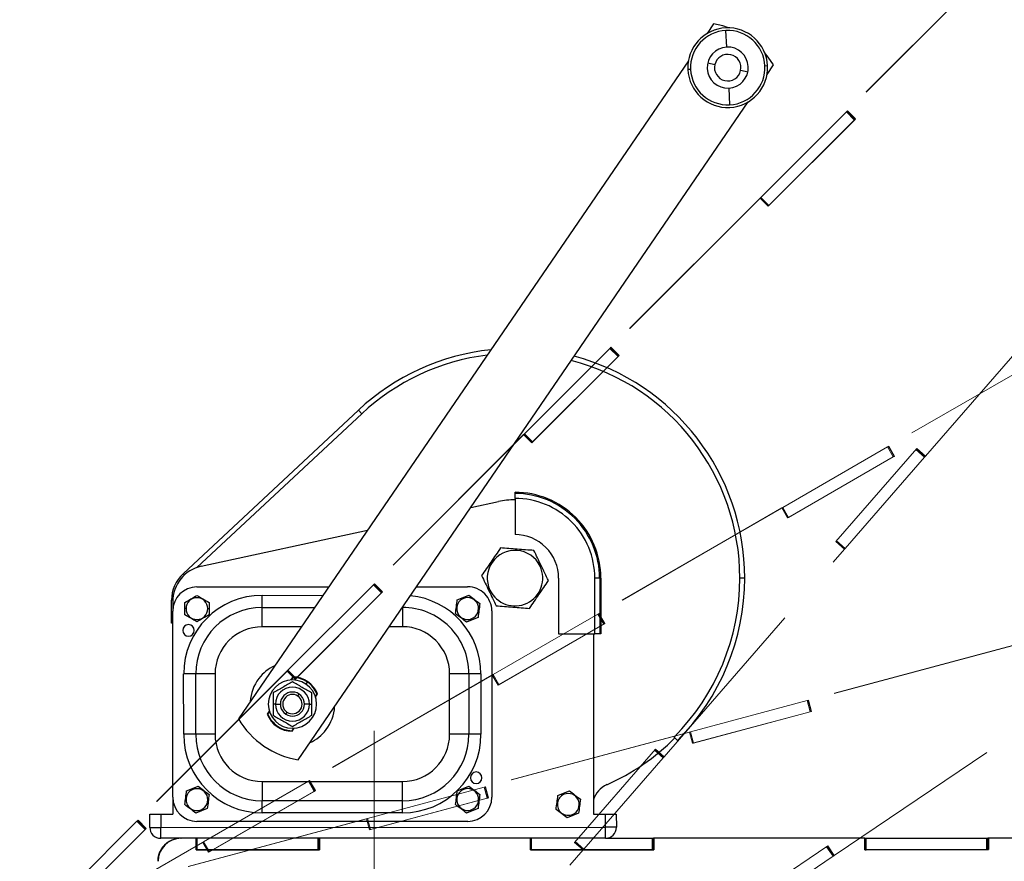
# Paper-space layout 'Sheet5' of a CAD drawing. Header units: inches. Extents: x 0.1 to 16.9, y 0.1 to 10.9.
# Tile 5 of 12: x 6.5 to 7.8, y 7.3 to 8.4. Entities that reach past the tile are written whole.
import ezdxf

# ---------------------------------------------------------------- set-up
doc = ezdxf.new("R2010")
doc.units = ezdxf.units.IN
doc.header["$MEASUREMENT"] = 0
doc.linetypes.add('CENTERX2', pattern=[0.8, 0.5, -0.1, 0.1, -0.1])
doc.linetypes.add('PHANTOM', pattern=[0.5, 0.25, -0.05, 0.05, -0.05, 0.05, -0.05])
doc.layers.add('FORMAT', color=7, linetype='Continuous')
doc.styles.add('SLDTEXTSTYLE0', font='TXT', dxfattribs={"width": 0.75})
doc.dimstyles.new('SLDDIMSTYLE17', dxfattribs={"dimtxt": 0.104167, "dimasz": 0.13, "dimexe": 0, "dimexo": 0.0625, "dimgap": 0.026042, "dimtad": 0, "dimtih": 1, "dimtoh": 1, "dimdec": 0, "dimlfac": 12, "dimrnd": 1e-09, "dimzin": 12, "dimdsep": 46, "dimtxsty": 'SLDTEXTSTYLE0', "dimsah": 1, "dimcen": 0.09, "dimadec": 0, "dimazin": 3, "dimtfac": 1, "dimtdec": 0, "dimtofl": 0, "dimtmove": 0, "dimatfit": 3, "dimfxl": 1, "dimfrac": 2, "dimtolj": 1, "dimtzin": 12, "dimarcsym": 0})

# ---------------------------------------------------------------- blocks, each defined once
blk = doc.blocks.new('_D_89')
at = {"layer": 'FORMAT', "color": 7}
for p, q in [((9.6763, 7.9442), (9.6763, 2.1576)), ((6.9807, 2.9735), (6.9807, 2.1576)), ((8.0147, 2.4348), (7.9831, 2.4348)), ((7.9831, 2.4348), (7.9831, 2.2693)), ((8.2456, 2.4348), (8.2773, 2.4348)), ((8.2773, 2.4348), (8.2773, 2.2693)), ((6.9807, 2.2826), (7.8929, 2.2826)), ((9.6763, 2.2826), (8.3675, 2.2826)), ((7.9831, 2.2693), (8.0147, 2.2693)), ((8.2773, 2.2693), (8.2456, 2.2693))]:
    blk.add_line(p, q, dxfattribs=at)
for points in [[(6.9807, 2.2826), (7.1107, 2.2626), (7.1107, 2.3026)], [(9.6763, 2.2826), (9.5463, 2.3026), (9.5463, 2.2626)]]:
    blk.add_solid(points, dxfattribs=at)
at = {"layer": 'FORMAT', "color": 7, "char_height": 0.10417, "attachment_point": 1, "style": 'SLDTEXTSTYLE0'}
for s, insert in [('822', (8.0147, 2.4036)), ('32', (8.0532, 2.2436))]:
    blk.add_mtext(s, dxfattribs=dict(at, insert=insert))
blk = doc.blocks.new('_D_90')
at = {"layer": 'FORMAT', "color": 7}
for p, q in [((9.0037, 8.5243), (9.0037, 2.6125)), ((6.9807, 2.9735), (6.9807, 2.6125)), ((7.8141, 2.8897), (7.7824, 2.8897)), ((7.7824, 2.8897), (7.7824, 2.7242)), ((8.045, 2.8897), (8.0767, 2.8897)), ((8.0767, 2.8897), (8.0767, 2.7242)), ((6.9807, 2.7375), (7.6922, 2.7375)), ((9.0037, 2.7375), (8.1669, 2.7375)), ((7.7824, 2.7242), (7.8141, 2.7242)), ((8.0767, 2.7242), (8.045, 2.7242))]:
    blk.add_line(p, q, dxfattribs=at)
for points in [[(6.9807, 2.7375), (7.1107, 2.7175), (7.1107, 2.7575)], [(9.0037, 2.7375), (8.8737, 2.7575), (8.8737, 2.7175)]]:
    blk.add_solid(points, dxfattribs=at)
at = {"layer": 'FORMAT', "color": 7, "char_height": 0.10417, "attachment_point": 1, "style": 'SLDTEXTSTYLE0'}
for s, insert in [('617', (7.8141, 2.8585)), ('24', (7.8526, 2.6985))]:
    blk.add_mtext(s, dxfattribs=dict(at, insert=insert))
blk = doc.blocks.new('_D_93')
at = {"layer": 'FORMAT', "color": 7}
for p, q in [((9.7263, 7.9942), (12.2903, 7.9942)), ((12.1653, 7.9942), (12.1653, 6.4065)), ((12.0113, 6.3854), (11.9797, 6.3854)), ((11.9797, 6.3854), (11.9797, 6.2199)), ((12.3192, 6.3854), (12.3509, 6.3854)), ((12.3509, 6.3854), (12.3509, 6.2199)), ((11.9797, 6.2199), (12.0113, 6.2199)), ((12.3509, 6.2199), (12.3192, 6.2199)), ((12.1653, 4.4401), (12.1653, 6.0599)), ((7.2959, 4.4401), (12.2903, 4.4401))]:
    blk.add_line(p, q, dxfattribs=at)
for points in [[(12.1653, 7.9942), (12.1453, 7.8642), (12.1853, 7.8642)], [(12.1653, 4.4401), (12.1853, 4.5701), (12.1453, 4.5701)]]:
    blk.add_solid(points, dxfattribs=at)
at = {"layer": 'FORMAT', "color": 7, "char_height": 0.10417, "attachment_point": 1, "style": 'SLDTEXTSTYLE0'}
for s, insert in [('1083', (12.0113, 6.3542)), ('43', (12.0883, 6.1941))]:
    blk.add_mtext(s, dxfattribs=dict(at, insert=insert))
blk = doc.blocks.new('_D_94')
at = {"layer": 'FORMAT', "color": 7}
for p, q in [((9.0537, 8.5743), (12.8389, 8.5743)), ((12.7139, 8.5743), (12.7139, 6.8323)), ((12.56, 6.8112), (12.5283, 6.8112)), ((12.5283, 6.8112), (12.5283, 6.6457)), ((12.8678, 6.8112), (12.8995, 6.8112)), ((12.8995, 6.8112), (12.8995, 6.6457)), ((12.5283, 6.6457), (12.56, 6.6457)), ((12.8995, 6.6457), (12.8678, 6.6457)), ((12.7139, 4.4401), (12.7139, 6.4857)), ((7.2959, 4.4401), (12.8389, 4.4401))]:
    blk.add_line(p, q, dxfattribs=at)
for points in [[(12.7139, 8.5743), (12.6939, 8.4443), (12.7339, 8.4443)], [(12.7139, 4.4401), (12.7339, 4.5701), (12.6939, 4.5701)]]:
    blk.add_solid(points, dxfattribs=at)
at = {"layer": 'FORMAT', "color": 7, "char_height": 0.10417, "attachment_point": 1, "style": 'SLDTEXTSTYLE0'}
for s, insert in [('1260', (12.56, 6.78)), ('50', (12.6369, 6.62))]:
    blk.add_mtext(s, dxfattribs=dict(at, insert=insert))

psp = doc.layouts.new('Sheet5')

# ---------------------------------------------------------------- linework, layer by layer
at = {"color": 7, "linetype": 'PHANTOM', "lineweight": 18}
for p, q in [((7.8249, 8.5097), (7.6225, 8.3073)), ((7.8252, 8.5101), (7.6228, 8.3076)), ((7.5053, 8.1902), (7.6214, 8.3062)), ((7.6214, 8.3062), (7.6222, 8.3071)), ((7.6324, 8.2952), (7.6214, 8.3062)), ((7.6225, 8.3073), (7.6222, 8.3071)), ((7.6333, 8.296), (7.6222, 8.3071)), ((7.6225, 8.3073), (7.6228, 8.3076)), ((7.6225, 8.3073), (7.6335, 8.2962)), ((7.6228, 8.3076), (7.6338, 8.2966)), ((7.6338, 8.2966), (7.5153, 8.1781)), ((7.5164, 8.1791), (7.6324, 8.2952)), ((7.6324, 8.2952), (7.6333, 8.296)), ((7.6335, 8.2962), (7.6333, 8.296)), ((7.6335, 8.2962), (7.6338, 8.2966)), ((7.504, 8.1888), (7.3015, 7.9863)), ((7.5043, 8.1891), (7.3019, 7.9867)), ((7.5043, 8.1891), (7.504, 8.1888)), ((7.504, 8.1888), (7.5043, 8.1891)), ((7.5043, 8.1891), (7.5044, 8.1893)), ((7.5043, 8.1891), (7.5043, 8.1891)), ((7.5153, 8.1781), (7.5043, 8.1891)), ((7.5044, 8.1893), (7.5053, 8.1902)), ((7.5155, 8.1782), (7.5044, 8.1893)), ((7.5164, 8.1791), (7.5053, 8.1902)), ((7.5155, 8.1782), (7.5164, 8.1791)), ((7.5153, 8.1781), (7.5155, 8.1782)), ((7.5154, 8.1781), (7.5153, 8.1781)), ((7.7288, 7.8391), (7.9737, 8.1208)), ((7.9266, 7.9954), (7.6786, 7.8522)), ((7.927, 7.9956), (7.6791, 7.8525)), ((7.1844, 7.8692), (7.3004, 7.9853)), ((7.3004, 7.9853), (7.3013, 7.9861)), ((7.3115, 7.9742), (7.3004, 7.9853)), ((7.3015, 7.9863), (7.3013, 7.9861)), ((7.3123, 7.9751), (7.3013, 7.9861)), ((7.3015, 7.9863), (7.3019, 7.9867)), ((7.3015, 7.9863), (7.3126, 7.9753)), ((7.3019, 7.9867), (7.3129, 7.9756)), ((7.3129, 7.9756), (7.1944, 7.8571)), ((7.1955, 7.8582), (7.3115, 7.9742)), ((7.3115, 7.9742), (7.3123, 7.9751)), ((7.3126, 7.9753), (7.3123, 7.9751)), ((7.3126, 7.9753), (7.3129, 7.9756)), ((7.183, 7.8678), (6.9806, 7.6654)), ((7.1834, 7.8682), (6.9809, 7.6657)), ((7.1834, 7.8682), (7.183, 7.8678)), ((7.183, 7.8678), (7.1834, 7.8682)), ((7.1834, 7.8682), (7.1835, 7.8683)), ((7.1944, 7.8571), (7.1834, 7.8682)), ((7.1944, 7.8571), (7.1834, 7.8682)), ((7.1835, 7.8683), (7.1844, 7.8692)), ((7.1945, 7.8573), (7.1835, 7.8683)), ((7.1955, 7.8582), (7.1844, 7.8692)), ((7.1945, 7.8573), (7.1955, 7.8582)), ((7.1944, 7.8571), (7.1945, 7.8573)), ((7.1944, 7.8571), (7.1944, 7.8571)), ((7.5352, 7.7694), (7.6773, 7.8515)), ((7.6071, 7.7229), (7.717, 7.8493)), ((7.6773, 7.8515), (7.6784, 7.8521)), ((7.6851, 7.8379), (7.6773, 7.8515)), ((7.6786, 7.8522), (7.6784, 7.8521)), ((7.6862, 7.8385), (7.6784, 7.8521)), ((7.6786, 7.8522), (7.6791, 7.8525)), ((7.6786, 7.8522), (7.6865, 7.8387)), ((7.6791, 7.8525), (7.6869, 7.8389)), ((7.7275, 7.8376), (7.7157, 7.8479)), ((7.7283, 7.8385), (7.7165, 7.8488)), ((7.717, 7.8493), (7.7288, 7.8391)), ((7.6869, 7.8389), (7.5417, 7.7551)), ((7.543, 7.7559), (7.6851, 7.8379)), ((7.6199, 7.7138), (7.7275, 7.8376)), ((7.6851, 7.8379), (7.6862, 7.8385)), ((7.6865, 7.8387), (7.6862, 7.8385)), ((7.6865, 7.8387), (7.6869, 7.8389)), ((7.7275, 7.8376), (7.7283, 7.8385)), ((7.7283, 7.8385), (7.7287, 7.8389)), ((7.7285, 7.8388), (7.7288, 7.8391)), ((7.5335, 7.7684), (7.2856, 7.6253)), ((7.5339, 7.7687), (7.286, 7.6255)), ((7.5339, 7.7687), (7.5335, 7.7684)), ((7.5335, 7.7684), (7.5339, 7.7687)), ((7.5339, 7.7687), (7.5341, 7.7688)), ((7.5417, 7.7551), (7.5339, 7.7687)), ((7.5417, 7.7551), (7.5339, 7.7687)), ((7.5341, 7.7688), (7.5352, 7.7694)), ((7.5419, 7.7552), (7.5341, 7.7688)), ((7.543, 7.7559), (7.5352, 7.7694)), ((7.5417, 7.7551), (7.5419, 7.7552)), ((7.5417, 7.7551), (7.5417, 7.7551)), ((7.5419, 7.7552), (7.543, 7.7559)), ((7.374, 7.4309), (7.6189, 7.7126)), ((7.6189, 7.7126), (7.6071, 7.7229)), ((7.6189, 7.7126), (7.6071, 7.7229)), ((7.619, 7.7128), (7.6073, 7.723)), ((7.6199, 7.7138), (7.6081, 7.724)), ((7.6189, 7.7126), (7.619, 7.7128)), ((7.6189, 7.7126), (7.6189, 7.7126)), ((7.619, 7.7128), (7.6199, 7.7138)), ((6.8635, 7.5483), (6.9795, 7.6643)), ((6.9795, 7.6643), (6.9803, 7.6652)), ((6.9905, 7.6533), (6.9795, 7.6643)), ((6.9806, 7.6654), (6.9803, 7.6652)), ((6.9914, 7.6541), (6.9803, 7.6652)), ((6.9806, 7.6654), (6.9809, 7.6657)), ((6.9806, 7.6654), (6.9916, 7.6544)), ((6.9809, 7.6657), (6.992, 7.6547)), ((6.992, 7.6547), (6.8735, 7.5362)), ((6.8745, 7.5372), (6.9905, 7.6533)), ((6.9905, 7.6533), (6.9914, 7.6541)), ((6.9916, 7.6544), (6.9914, 7.6541)), ((6.9916, 7.6544), (6.992, 7.6547)), ((7.1421, 7.5425), (7.2842, 7.6245)), ((7.2842, 7.6245), (7.2853, 7.6251)), ((7.2921, 7.611), (7.2842, 7.6245)), ((7.2856, 7.6253), (7.2853, 7.6251)), ((7.2931, 7.6116), (7.2853, 7.6251)), ((7.2856, 7.6253), (7.286, 7.6255)), ((7.2856, 7.6253), (7.2934, 7.6117)), ((7.286, 7.6255), (7.2938, 7.612)), ((7.2938, 7.612), (7.1487, 7.5282)), ((7.1499, 7.5289), (7.2921, 7.611)), ((7.2921, 7.611), (7.2931, 7.6116)), ((7.2934, 7.6117), (7.2931, 7.6116)), ((7.2934, 7.6117), (7.2938, 7.612)), ((7.8463, 7.5817), (7.5698, 7.5076)), ((7.8468, 7.5818), (7.5702, 7.5077)), ((6.8621, 7.5469), (6.6596, 7.3445)), ((6.8624, 7.5472), (6.66, 7.3448)), ((6.8624, 7.5472), (6.8621, 7.5469)), ((6.8621, 7.5469), (6.8624, 7.5472)), ((6.8624, 7.5472), (6.8626, 7.5474)), ((6.8735, 7.5362), (6.8624, 7.5472)), ((6.8735, 7.5362), (6.8624, 7.5472)), ((6.8626, 7.5474), (6.8635, 7.5483)), ((6.8736, 7.5363), (6.8626, 7.5474)), ((6.8745, 7.5372), (6.8635, 7.5483)), ((6.8736, 7.5363), (6.8745, 7.5372)), ((7.1404, 7.5415), (6.8925, 7.3983)), ((7.1408, 7.5417), (6.8929, 7.3986)), ((7.1408, 7.5417), (7.1404, 7.5415)), ((7.1404, 7.5415), (7.1408, 7.5417)), ((7.1408, 7.5417), (7.141, 7.5418)), ((7.1487, 7.5282), (7.1408, 7.5417)), ((7.1487, 7.5282), (7.1408, 7.5417)), ((7.141, 7.5418), (7.1421, 7.5425)), ((7.1488, 7.5283), (7.141, 7.5418)), ((7.1499, 7.5289), (7.1421, 7.5425)), ((6.8735, 7.5362), (6.8736, 7.5363)), ((6.8735, 7.5362), (6.8735, 7.5362)), ((7.1487, 7.5282), (7.1488, 7.5283)), ((7.1487, 7.5282), (7.1487, 7.5282)), ((7.1488, 7.5283), (7.1499, 7.5289)), ((7.4098, 7.4647), (7.5683, 7.5072)), ((7.5683, 7.5072), (7.5695, 7.5075)), ((7.5723, 7.4921), (7.5683, 7.5072)), ((7.5698, 7.5076), (7.5695, 7.5075)), ((7.5735, 7.4924), (7.5695, 7.5075)), ((7.5698, 7.5076), (7.5702, 7.5077)), ((7.5698, 7.5076), (7.5738, 7.4925)), ((7.5702, 7.5077), (7.5743, 7.4926)), ((7.6049, 7.297), (7.9144, 7.5057)), ((7.5743, 7.4926), (7.4124, 7.4492)), ((7.4139, 7.4496), (7.5723, 7.4921)), ((7.5723, 7.4921), (7.5735, 7.4924)), ((7.5738, 7.4925), (7.5735, 7.4924)), ((7.5738, 7.4925), (7.5743, 7.4926)), ((7.4079, 7.4642), (7.1314, 7.3901)), ((7.4084, 7.4643), (7.1318, 7.3902)), ((7.4084, 7.4643), (7.4079, 7.4642)), ((7.4079, 7.4642), (7.4084, 7.4643)), ((7.4084, 7.4643), (7.4086, 7.4644)), ((7.4124, 7.4492), (7.4084, 7.4643)), ((7.4124, 7.4492), (7.4084, 7.4643)), ((7.4086, 7.4644), (7.4098, 7.4647)), ((7.4126, 7.4493), (7.4086, 7.4644)), ((7.4139, 7.4496), (7.4098, 7.4647)), ((7.4124, 7.4492), (7.4126, 7.4493)), ((7.4124, 7.4492), (7.4124, 7.4492)), ((7.4126, 7.4493), (7.4139, 7.4496)), ((7.2523, 7.3147), (7.3623, 7.4412)), ((7.3727, 7.4294), (7.361, 7.4397)), ((7.3735, 7.4304), (7.3617, 7.4406)), ((7.3623, 7.4412), (7.374, 7.4309)), ((7.3727, 7.4294), (7.3735, 7.4304)), ((7.3735, 7.4304), (7.3739, 7.4308)), ((7.3737, 7.4306), (7.374, 7.4309)), ((7.2651, 7.3056), (7.3727, 7.4294)), ((6.7491, 7.3155), (6.8912, 7.3976)), ((6.8912, 7.3976), (6.8922, 7.3982)), ((6.899, 7.384), (6.8912, 7.3976)), ((6.8925, 7.3983), (6.8922, 7.3982)), ((6.9, 7.3846), (6.8922, 7.3982)), ((6.8925, 7.3983), (6.8929, 7.3986)), ((6.8925, 7.3983), (6.9003, 7.3848)), ((6.8929, 7.3986), (6.9007, 7.385)), ((7.1314, 7.3901), (7.1311, 7.39)), ((7.1314, 7.3901), (7.1318, 7.3902)), ((7.1314, 7.3901), (7.1354, 7.375)), ((7.1318, 7.3902), (7.1359, 7.3751)), ((6.9007, 7.385), (6.7556, 7.3013)), ((6.7569, 7.302), (6.899, 7.384)), ((6.899, 7.384), (6.9, 7.3846)), ((6.9003, 7.3848), (6.9, 7.3846)), ((6.9003, 7.3848), (6.9007, 7.385)), ((6.9714, 7.3473), (7.1299, 7.3897)), ((7.1299, 7.3897), (7.1311, 7.39)), ((7.1339, 7.3746), (7.1299, 7.3897)), ((7.1351, 7.3749), (7.1311, 7.39)), ((7.1359, 7.3751), (6.974, 7.3318)), ((6.9754, 7.3322), (7.1339, 7.3746)), ((7.1339, 7.3746), (7.1351, 7.3749)), ((7.1354, 7.375), (7.1351, 7.3749)), ((7.1354, 7.375), (7.1359, 7.3751)), ((6.5425, 7.2273), (6.6585, 7.3434)), ((6.6585, 7.3434), (6.6594, 7.3442)), ((6.6696, 7.3323), (6.6585, 7.3434)), ((6.6596, 7.3445), (6.6594, 7.3442)), ((6.6705, 7.3332), (6.6594, 7.3442)), ((6.6596, 7.3445), (6.66, 7.3448)), ((6.6596, 7.3445), (6.6707, 7.3334)), ((6.66, 7.3448), (6.671, 7.3337)), ((6.9695, 7.3467), (6.6929, 7.2726)), ((6.97, 7.3469), (6.6934, 7.2728)), ((6.97, 7.3469), (6.9695, 7.3467)), ((6.9695, 7.3467), (6.97, 7.3469)), ((6.974, 7.3318), (6.97, 7.3469)), ((6.97, 7.3469), (6.9701, 7.3469)), ((6.974, 7.3318), (6.97, 7.3469)), ((6.9701, 7.3469), (6.9714, 7.3473)), ((6.9742, 7.3318), (6.9701, 7.3469)), ((6.9754, 7.3322), (6.9714, 7.3473)), ((6.671, 7.3337), (6.5525, 7.2152)), ((6.5536, 7.2163), (6.6696, 7.3323)), ((6.6696, 7.3323), (6.6705, 7.3332)), ((6.6707, 7.3334), (6.6705, 7.3332)), ((6.6707, 7.3334), (6.671, 7.3337)), ((6.974, 7.3318), (6.9742, 7.3318)), ((6.974, 7.3318), (6.974, 7.3318)), ((6.9742, 7.3318), (6.9754, 7.3322)), ((6.7474, 7.3145), (6.4994, 7.1714)), ((6.7478, 7.3148), (6.4998, 7.1716)), ((6.7478, 7.3148), (6.7474, 7.3145)), ((6.7474, 7.3145), (6.7478, 7.3148)), ((6.7478, 7.3148), (6.7479, 7.3149)), ((6.7556, 7.3013), (6.7478, 7.3148)), ((6.7556, 7.3013), (6.7478, 7.3148)), ((6.7479, 7.3149), (6.7491, 7.3155)), ((6.7558, 7.3014), (6.7479, 7.3149)), ((6.7569, 7.302), (6.7491, 7.3155)), ((7.2641, 7.3044), (7.2523, 7.3147)), ((7.2641, 7.3045), (7.2523, 7.3147)), ((7.2642, 7.3046), (7.2525, 7.3149)), ((7.2651, 7.3056), (7.2533, 7.3158)), ((6.7556, 7.3013), (6.7558, 7.3014)), ((6.7556, 7.3013), (6.7556, 7.3013)), ((6.7558, 7.3014), (6.7569, 7.302)), ((7.246, 7.2836), (7.2641, 7.3044)), ((7.2641, 7.3045), (7.2642, 7.3046)), ((7.2641, 7.3045), (7.2641, 7.3045)), ((7.2642, 7.3046), (7.2651, 7.3056)), ((7.4573, 7.2162), (7.5962, 7.3099)), ((7.6033, 7.2959), (7.5946, 7.3088)), ((7.6043, 7.2965), (7.5956, 7.3095)), ((7.5962, 7.3099), (7.6049, 7.297)), ((7.6043, 7.2965), (7.6047, 7.2968)), ((7.6045, 7.2967), (7.6049, 7.297)), ((7.4673, 7.2041), (7.6033, 7.2959)), ((7.6033, 7.2959), (7.6043, 7.2965))]:
    psp.add_line(p, q, dxfattribs=at)
at = {"color": 7, "linetype": 'Continuous', "lineweight": 25}
for p, q in [((7.4413, 8.4256), (7.4325, 8.4127)), ((7.459, 8.3942), (7.4579, 8.4167)), ((7.407, 8.3755), (6.7963, 7.4825)), ((7.4332, 8.3726), (7.4428, 8.3704)), ((7.5108, 8.3688), (7.5145, 8.369)), ((7.5137, 8.3571), (7.5225, 8.37)), ((7.41, 8.3638), (7.4063, 8.3636)), ((7.4876, 8.36), (7.478, 8.3622)), ((7.4618, 8.3384), (7.4629, 8.3159)), ((6.8776, 7.4269), (7.4883, 8.3199)), ((6.7212, 7.6794), (6.9591, 7.9013)), ((6.9636, 7.8965), (6.9591, 7.9013)), ((6.9636, 7.8965), (6.7399, 7.6879)), ((7.1717, 7.7882), (7.1717, 7.7899)), ((7.1717, 7.7817), (7.1717, 7.7882)), ((7.1717, 7.7817), (7.1717, 7.7325)), ((7.1116, 7.7691), (7.1491, 7.7773)), ((6.7459, 7.6896), (6.9715, 7.7387)), ((7.2057, 7.6898), (7.2072, 7.6905)), ((6.7229, 7.6776), (6.7212, 7.6794)), ((7.2308, 7.6734), (7.2308, 7.598)), ((7.2866, 7.6734), (7.28, 7.6734)), ((7.28, 7.598), (7.28, 7.6734)), ((7.2866, 7.6734), (7.2866, 7.598)), ((7.2882, 7.6734), (7.2866, 7.6734)), ((7.2882, 7.6734), (7.2882, 7.598)), ((7.4834, 7.6735), (7.4768, 7.6735)), ((6.74, 7.6615), (6.9188, 7.6615)), ((7.0381, 7.6616), (7.1074, 7.6616)), ((6.8286, 7.65), (6.9109, 7.6501)), ((6.8286, 7.6336), (6.8286, 7.65)), ((7.0934, 7.644), (7.1012, 7.6472)), ((7.1012, 7.6472), (7.1089, 7.6504)), ((7.1018, 7.6457), (7.1012, 7.6472)), ((7.1377, 7.657), (7.1362, 7.6563)), ((6.7055, 7.6123), (6.7055, 7.6434)), ((6.7072, 7.6434), (6.7055, 7.6434)), ((6.7072, 7.6415), (6.7072, 7.6287)), ((6.7236, 7.632), (6.7236, 7.6404)), ((6.7252, 7.632), (6.7236, 7.632)), ((6.7236, 7.6236), (6.7236, 7.632)), ((6.7547, 7.632), (6.7564, 7.632)), ((6.7564, 7.6404), (6.7564, 7.632)), ((6.7564, 7.632), (6.7564, 7.6236)), ((6.8286, 7.6336), (6.8997, 7.6337)), ((6.8286, 7.6074), (6.8286, 7.6336)), ((7.0188, 7.6335), (7.0188, 7.6074)), ((6.7072, 7.3761), (6.7072, 7.6287)), ((7.1131, 7.6184), (7.1137, 7.6169)), ((7.1215, 7.6201), (7.1137, 7.6169)), ((7.1402, 7.6288), (7.1403, 7.3762)), ((6.7072, 7.6123), (6.7055, 7.6123)), ((6.8818, 7.6074), (6.8286, 7.6074)), ((7.0188, 7.6074), (7.001, 7.6074)), ((7.1137, 7.6169), (7.1059, 7.6137)), ((7.2308, 7.598), (7.28, 7.598)), ((7.278, 7.598), (7.278, 7.3532)), ((7.2866, 7.598), (7.28, 7.598)), ((7.2882, 7.598), (7.2866, 7.598)), ((6.7383, 7.5434), (6.7219, 7.5434)), ((6.722, 7.4614), (6.7219, 7.5434)), ((6.7646, 7.5434), (6.7383, 7.5434)), ((6.7384, 7.4614), (6.7383, 7.5434)), ((6.7646, 7.5434), (6.7646, 7.4614)), ((6.87, 7.5393), (6.8671, 7.5351)), ((6.8682, 7.5352), (6.8704, 7.5385)), ((7.1091, 7.5435), (7.0828, 7.5435)), ((7.0829, 7.4614), (7.0828, 7.5435)), ((7.1091, 7.5435), (7.1091, 7.4614)), ((7.1255, 7.5435), (7.1091, 7.5435)), ((7.1255, 7.5435), (7.1255, 7.4615)), ((6.8881, 7.5295), (6.89, 7.5322)), ((6.8433, 7.5176), (6.8433, 7.5024)), ((6.877, 7.5132), (6.8788, 7.516)), ((6.8958, 7.5024), (6.8958, 7.5176)), ((6.9029, 7.5163), (6.9007, 7.513)), ((6.901, 7.512), (6.9038, 7.5162)), ((6.9033, 7.5154), (6.9029, 7.5163)), ((6.8465, 7.5024), (6.8433, 7.5024)), ((6.8433, 7.5024), (6.8433, 7.4873)), ((6.8465, 7.5024), (6.8532, 7.5024)), ((6.8927, 7.5024), (6.886, 7.5024)), ((6.8927, 7.5024), (6.8958, 7.5024)), ((6.8958, 7.4873), (6.8958, 7.5024)), ((6.8382, 7.4929), (6.8353, 7.4887)), ((6.8359, 7.4895), (6.8363, 7.4886)), ((6.8363, 7.4886), (6.8385, 7.4919)), ((6.8622, 7.4916), (6.8603, 7.4889)), ((6.7384, 7.4614), (6.722, 7.4614)), ((6.7646, 7.4614), (6.7384, 7.4614)), ((6.8546, 7.4687), (6.8549, 7.4695)), ((6.8635, 7.4668), (6.8632, 7.4661)), ((6.871, 7.4696), (6.8688, 7.4663)), ((6.8692, 7.4655), (6.8721, 7.4697)), ((7.1091, 7.4614), (7.0829, 7.4614)), ((7.1255, 7.4615), (7.1091, 7.4614)), ((7.3874, 7.4578), (7.3875, 7.4577)), ((7.3874, 7.4578), (7.3874, 7.4578)), ((7.3874, 7.4578), (7.3887, 7.4565)), ((7.3922, 7.453), (7.3875, 7.4577)), ((6.7338, 7.388), (6.7415, 7.3912)), ((6.8286, 7.3974), (7.0189, 7.3975)), ((6.8286, 7.3974), (6.8286, 7.3712)), ((7.0189, 7.3712), (7.0189, 7.3975)), ((7.1012, 7.388), (7.109, 7.3912)), ((6.726, 7.3848), (6.7338, 7.388)), ((6.7344, 7.3864), (6.7338, 7.388)), ((7.0934, 7.3848), (7.1012, 7.388)), ((7.1018, 7.3865), (7.1012, 7.388)), ((7.2299, 7.3783), (7.2377, 7.3815)), ((7.2377, 7.3815), (7.2455, 7.3847)), ((7.2383, 7.38), (7.2377, 7.3815)), ((6.7072, 7.3761), (6.7072, 7.3531)), ((7.0189, 7.3712), (6.8286, 7.3712)), ((6.8286, 7.3548), (6.8286, 7.3712)), ((7.0189, 7.3548), (7.0189, 7.3712)), ((6.676, 7.3351), (6.676, 7.3531)), ((6.676, 7.3531), (6.6908, 7.3531)), ((6.6908, 7.3531), (6.6908, 7.3351)), ((6.6908, 7.3531), (6.7072, 7.3531)), ((6.7463, 7.3576), (6.7385, 7.3544)), ((6.7457, 7.3592), (6.7463, 7.3576)), ((6.754, 7.3608), (6.7463, 7.3576)), ((7.0189, 7.3548), (6.8286, 7.3548)), ((7.1137, 7.3577), (7.106, 7.3545)), ((7.1131, 7.3592), (7.1137, 7.3577)), ((7.1215, 7.3609), (7.1137, 7.3577)), ((7.2502, 7.3512), (7.2425, 7.348)), ((7.2496, 7.3527), (7.2502, 7.3512)), ((7.258, 7.3544), (7.2502, 7.3512)), ((7.278, 7.3532), (7.2945, 7.3532)), ((7.2945, 7.3352), (7.2945, 7.3532)), ((7.2945, 7.3532), (7.3092, 7.3532)), ((7.3092, 7.3532), (7.3093, 7.3352)), ((7.1075, 7.3433), (6.74, 7.3433)), ((6.676, 7.3351), (6.6908, 7.3351)), ((6.6908, 7.3351), (7.2945, 7.3352)), ((6.6908, 7.3203), (6.6908, 7.3351)), ((7.3093, 7.3352), (7.2945, 7.3352)), ((7.2945, 7.3204), (7.2945, 7.3352)), ((7.2945, 7.3204), (6.6908, 7.3203)), ((6.7024, 7.3161), (6.7024, 7.3161)), ((6.718, 7.3203), (6.7185, 7.3203)), ((6.7388, 7.3203), (6.7185, 7.3203)), ((6.7384, 7.3203), (6.7388, 7.3203)), ((6.7388, 7.3047), (6.7388, 7.3203)), ((6.7388, 7.3047), (6.7388, 7.3203)), ((6.739, 7.3047), (6.739, 7.3203)), ((6.7403, 7.3047), (6.7403, 7.3203)), ((6.9044, 7.3047), (6.9044, 7.3203)), ((6.9056, 7.3047), (6.9056, 7.3203)), ((6.9059, 7.3203), (6.9064, 7.3203)), ((7.1927, 7.3204), (6.9064, 7.3203)), ((6.9064, 7.3203), (6.9064, 7.3047)), ((7.1922, 7.3204), (7.1927, 7.3204)), ((7.1927, 7.3048), (7.1927, 7.3204)), ((7.1927, 7.3048), (7.1927, 7.3204)), ((7.1929, 7.3048), (7.1929, 7.3204)), ((7.1942, 7.3048), (7.1942, 7.3204)), ((7.2945, 7.3204), (7.3583, 7.3204)), ((7.3583, 7.3048), (7.3583, 7.3204)), ((7.3583, 7.3204), (7.3595, 7.3204)), ((7.3595, 7.3048), (7.3595, 7.3204)), ((7.3598, 7.3204), (7.3595, 7.3204)), ((7.6461, 7.3205), (7.3598, 7.3204)), ((7.3598, 7.3204), (7.3603, 7.3204)), ((7.3598, 7.3204), (7.3598, 7.3048)), ((7.6466, 7.3205), (7.3603, 7.3204)), ((7.3603, 7.3204), (7.3603, 7.3048)), ((7.6466, 7.3205), (7.6461, 7.3205)), ((7.6461, 7.3205), (7.6466, 7.3205)), ((7.6466, 7.3048), (7.6466, 7.3205)), ((7.6466, 7.3205), (7.6468, 7.3205)), ((7.6466, 7.3048), (7.6466, 7.3205)), ((7.6468, 7.3048), (7.6468, 7.3205)), ((7.6468, 7.3205), (7.6481, 7.3205)), ((7.6481, 7.3048), (7.6481, 7.3205)), ((7.6481, 7.3205), (7.8122, 7.3205)), ((7.8122, 7.3049), (7.8122, 7.3205)), ((7.8122, 7.3205), (7.8134, 7.3205)), ((7.8134, 7.3049), (7.8134, 7.3205)), ((7.8137, 7.3205), (7.8134, 7.3205)), ((7.8137, 7.3205), (7.8142, 7.3205)), ((8.1, 7.3205), (7.8137, 7.3205)), ((7.8137, 7.3205), (7.8137, 7.3049)), ((7.8142, 7.3205), (7.8142, 7.3049)), ((8.1005, 7.3205), (7.8142, 7.3205)), ((6.7388, 7.3047), (6.739, 7.3047)), ((6.7388, 7.3047), (6.7388, 7.3047)), ((6.9064, 7.3047), (6.7388, 7.3047)), ((6.739, 7.3047), (6.7403, 7.3047)), ((6.7403, 7.3047), (6.9044, 7.3047)), ((6.9044, 7.3047), (6.9056, 7.3047)), ((6.9059, 7.3047), (6.9056, 7.3047)), ((6.9059, 7.3047), (6.9064, 7.3047)), ((7.1927, 7.3048), (7.1929, 7.3048)), ((7.3603, 7.3048), (7.1927, 7.3048)), ((7.1927, 7.3048), (7.1927, 7.3048)), ((7.1929, 7.3048), (7.1942, 7.3048)), ((7.1942, 7.3048), (7.3583, 7.3048)), ((7.3583, 7.3048), (7.3595, 7.3048)), ((7.3598, 7.3048), (7.3595, 7.3048)), ((7.3598, 7.3048), (7.3603, 7.3048)), ((7.8142, 7.3049), (7.6466, 7.3048)), ((7.6466, 7.3048), (7.6468, 7.3048)), ((7.6466, 7.3048), (7.6466, 7.3048)), ((7.6468, 7.3048), (7.6481, 7.3048)), ((7.6481, 7.3048), (7.8122, 7.3049)), ((7.8122, 7.3049), (7.8134, 7.3049)), ((7.8137, 7.3049), (7.8134, 7.3049)), ((7.8137, 7.3049), (7.8142, 7.3049))]:
    psp.add_line(p, q, dxfattribs=at)
at = {"color": 7, "linetype": 'Continuous', "lineweight": 25, "flags": 128}
for points in [[(7.4616, 8.4204), (7.4537, 8.4229), (7.4413, 8.4256)], [(7.5225, 8.37), (7.5155, 8.3806), (7.5104, 8.387)], [(6.8469, 7.4733), (6.8463, 7.4739), (6.8456, 7.4743)], [(6.8613, 7.4668), (6.8628, 7.4665), (6.8633, 7.4664)]]:
    psp.add_lwpolyline(points, dxfattribs=at)
at = {"color": 7, "linetype": 'Continuous', "lineweight": 25}
for centre, radius, start, end in [((7.4604, 8.3663), 0.0541, 2.8216, 182.8216), ((7.4604, 8.3663), 0.0505, 92.8216, 182.8216), ((7.4604, 8.3663), 0.0505, 2.8216, 92.8216), ((7.4604, 8.3663), 0.0279, 92.8216, 182.8216), ((7.4604, 8.3663), 0.0279, 2.8216, 92.8216), ((7.4604, 8.3663), 0.018, 346.9198, 166.9198), ((7.4604, 8.3663), 0.0541, 182.8216, 2.8216), ((7.4604, 8.3663), 0.018, 166.9198, 346.9198), ((7.4604, 8.3663), 0.0279, 272.8216, 2.8216), ((7.4604, 8.3663), 0.0505, 272.8216, 2.8216), ((7.4604, 8.3663), 0.0505, 182.8216, 272.8216), ((7.4604, 8.3663), 0.0279, 182.8216, 272.8216), ((7.1717, 7.6734), 0.3117, 96.0506, 133.0043), ((7.1717, 7.6734), 0.3051, 97.1083, 133.0043), ((7.1717, 7.6734), 0.3051, 0.01, 75.4924), ((7.1717, 7.6734), 0.3117, 0.01, 75.0573), ((7.1717, 7.6734), 0.1063, 90.01, 102.2643), ((7.1717, 7.6734), 0.1165, 0.01, 90.01), ((7.1717, 7.6734), 0.1148, 0.01, 90.01), ((7.1717, 7.6734), 0.1083, 0.01, 90.01), ((7.1717, 7.6734), 0.0591, 0.01, 90.01), ((7.1717, 7.6734), 0.0377, 25.6929, 205.6929), ((6.7564, 7.6415), 0.0492, 102.2643, 180.01), ((7.1717, 7.6734), 0.0377, 205.6929, 25.6929), ((6.7547, 7.6434), 0.0492, 133.0043, 180.01), ((7.1717, 7.6734), 0.3051, 315.01, 0.01), ((7.1717, 7.6734), 0.3117, 315.01, 0.01), ((6.74, 7.6287), 0.0328, 90.01, 180.01), ((7.1074, 7.6288), 0.0328, 0.01, 90.01), ((6.8286, 7.5434), 0.1066, 90.01, 180.01), ((6.74, 7.632), 0.0148, 0.01, 180.01), ((7.0189, 7.5435), 0.1066, 0.01, 84.1056), ((7.1074, 7.6321), 0.0148, 112.4583, 292.4583), ((7.1074, 7.6321), 0.0148, 292.4583, 112.4583), ((6.74, 7.632), 0.0148, 180.01, 0.01), ((6.8286, 7.5434), 0.0902, 90.01, 180.01), ((7.0189, 7.5435), 0.0902, 0.01, 90.01), ((6.7285, 7.6025), 0.00787, 0.01, 180.01), ((6.8286, 7.5434), 0.064, 90.01, 180.01), ((7.0189, 7.5435), 0.064, 0.01, 90.01), ((6.7285, 7.6025), 0.00787, 180.01, 0.01), ((6.8696, 7.5024), 0.0574, 114.6294, 142.837), ((6.8696, 7.5024), 0.0574, 142.837, 176.6348), ((6.8696, 7.5024), 0.0369, 21.8831, 89.3811), ((6.8696, 7.5024), 0.0361, 55.6321, 88.6878), ((6.8696, 7.5024), 0.0328, 0.01, 180.01), ((6.8696, 7.5024), 0.0231, 0.01, 180.01), ((6.8696, 7.5024), 0.0361, 22.5764, 55.6321), ((6.8696, 7.5024), 0.0164, 0.01, 180.01), ((6.8696, 7.5024), 0.0131, 55.6321, 235.6321), ((6.8696, 7.5024), 0.0131, 235.6321, 55.6321), ((6.8696, 7.5024), 0.0328, 180.01, 0.01), ((6.8696, 7.5024), 0.0231, 180.01, 0.01), ((6.8696, 7.5024), 0.0164, 180.01, 0.01), ((6.8696, 7.5024), 0.0574, 322.837, 356.6348), ((6.8696, 7.5024), 0.0369, 201.8831, 269.3811), ((6.8696, 7.5024), 0.0361, 202.5764, 235.6321), ((6.8955, 7.5403), 0.1148, 210.2552, 261.009), ((6.8696, 7.5024), 0.0361, 235.6321, 268.6878), ((6.8286, 7.4614), 0.1066, 180.01, 270.01), ((6.8286, 7.4614), 0.0902, 180.01, 270.01), ((6.8286, 7.4614), 0.064, 180.01, 270.01), ((6.8696, 7.5024), 0.0574, 294.6294, 322.837), ((7.0189, 7.4614), 0.1066, 270.01, 0.01), ((7.0189, 7.4614), 0.064, 270.01, 0.01), ((7.0189, 7.4614), 0.0902, 270.01, 0.01), ((7.1717, 7.6734), 0.3068, 293.9511, 315.0069), ((7.119, 7.4024), 0.00787, 0.01, 180.01), ((7.119, 7.4024), 0.00787, 180.01, 0.01), ((7.3096, 7.3631), 0.0328, 113.9511, 164.1069), ((6.74, 7.3728), 0.0148, 112.4583, 292.4583), ((6.74, 7.3728), 0.0148, 292.4583, 112.4583), ((7.1075, 7.3729), 0.0148, 112.4583, 292.4583), ((7.1075, 7.3729), 0.0148, 292.4583, 112.4583), ((7.244, 7.3663), 0.0148, 112.4583, 292.4583), ((7.244, 7.3663), 0.0148, 292.4583, 112.4583), ((6.74, 7.3761), 0.0328, 180.01, 270.01), ((7.1075, 7.3761), 0.0328, 270.01, 0.01), ((6.6908, 7.3351), 0.0148, 180.01, 270.01), ((7.2945, 7.3352), 0.0148, 270.01, 0.01), ((6.718, 7.2891), 0.0312, 90.0234, 180.023), ((6.718, 7.2891), 0.0312, 120.01, 180.01), ((6.7185, 7.2891), 0.0312, 90.0234, 180.023), ((6.718, 7.2891), 0.0312, 90.01, 120.01)]:
    psp.add_arc(centre, radius, start, end, dxfattribs=at)
for points, knots in [([(7.152, 7.7144), (7.1499, 7.7113), (7.1457, 7.7051), (7.1392, 7.6956), (7.1327, 7.6861), (7.1285, 7.6799), (7.1264, 7.6768)], [0, 0, 0, 0, 0.249726, 0.499061, 0.749659, 1, 1, 1, 1]), ([(7.1973, 7.711), (7.1936, 7.7112), (7.1862, 7.7118), (7.1747, 7.7127), (7.1632, 7.7135), (7.1557, 7.7141), (7.152, 7.7144)], [0, 0, 0, 0, 0.249726, 0.499061, 0.749659, 1, 1, 1, 1]), ([(7.2072, 7.6905), (7.2055, 7.694), (7.2022, 7.7009), (7.199, 7.7076), (7.1973, 7.711)], [0, 0, 0, 0, 0.502014, 1, 1, 1, 1]), ([(7.2171, 7.67), (7.2154, 7.6734), (7.2122, 7.6801), (7.2089, 7.687), (7.2072, 7.6905)], [0, 0, 0, 0, 0.50167, 1, 1, 1, 1]), ([(7.1264, 7.6768), (7.128, 7.6735), (7.1312, 7.6668), (7.1346, 7.6598), (7.1362, 7.6563)], [0, 0, 0, 0, 0.497986, 1, 1, 1, 1]), ([(7.1914, 7.6324), (7.1935, 7.6355), (7.1977, 7.6417), (7.2042, 7.6512), (7.2107, 7.6607), (7.215, 7.6669), (7.2171, 7.67)], [0, 0, 0, 0, 0.249726, 0.499061, 0.749659, 1, 1, 1, 1]), ([(6.7236, 7.6404), (6.7263, 7.642), (6.7317, 7.6451), (6.7372, 7.6483), (6.74, 7.6499)], [0, 0, 0, 0, 0.499468, 1, 1, 1, 1]), ([(6.74, 7.6499), (6.7427, 7.6483), (6.7482, 7.6451), (6.7537, 7.642), (6.7564, 7.6404)], [0, 0, 0, 0, 0.49923, 1, 1, 1, 1]), ([(7.1089, 7.6504), (7.1114, 7.6485), (7.1164, 7.6447), (7.1214, 7.6408), (7.1239, 7.6389)], [0, 0, 0, 0, 0.499468, 1, 1, 1, 1]), ([(7.1362, 7.6563), (7.1379, 7.6529), (7.1412, 7.6459), (7.1445, 7.6392), (7.1461, 7.6358)], [0, 0, 0, 0, 0.49833, 1, 1, 1, 1]), ([(7.0909, 7.6252), (7.0913, 7.6284), (7.0922, 7.6347), (7.093, 7.6409), (7.0934, 7.644)], [0, 0, 0, 0, 0.49923, 1, 1, 1, 1]), ([(7.1239, 7.6389), (7.1235, 7.6357), (7.1227, 7.6294), (7.1219, 7.6232), (7.1215, 7.6201)], [0, 0, 0, 0, 0.49923, 1, 1, 1, 1]), ([(7.1461, 7.6358), (7.1498, 7.6356), (7.1572, 7.635), (7.1687, 7.6341), (7.1803, 7.6333), (7.1877, 7.6327), (7.1914, 7.6324)], [0, 0, 0, 0, 0.249726, 0.499061, 0.749659, 1, 1, 1, 1]), ([(6.74, 7.6141), (6.7372, 7.6157), (6.7317, 7.6189), (6.7263, 7.622), (6.7236, 7.6236)], [0, 0, 0, 0, 0.49923, 1, 1, 1, 1]), ([(6.7564, 7.6236), (6.7537, 7.622), (6.7482, 7.6189), (6.7427, 7.6157), (6.74, 7.6141)], [0, 0, 0, 0, 0.499468, 1, 1, 1, 1]), ([(7.1059, 7.6137), (7.1034, 7.6156), (7.0985, 7.6194), (7.0934, 7.6233), (7.0909, 7.6252)], [0, 0, 0, 0, 0.499468, 1, 1, 1, 1]), ([(6.7415, 7.3912), (6.744, 7.3893), (6.749, 7.3854), (6.754, 7.3816), (6.7565, 7.3796)], [0, 0, 0, 0, 0.499468, 1, 1, 1, 1]), ([(7.109, 7.3912), (7.1115, 7.3893), (7.1164, 7.3855), (7.1215, 7.3816), (7.124, 7.3797)], [0, 0, 0, 0, 0.499468, 1, 1, 1, 1]), ([(6.7235, 7.366), (6.7239, 7.3691), (6.7248, 7.3754), (6.7256, 7.3816), (6.726, 7.3848)], [0, 0, 0, 0, 0.49923, 1, 1, 1, 1]), ([(6.7565, 7.3796), (6.7561, 7.3765), (6.7553, 7.3702), (6.7545, 7.364), (6.754, 7.3608)], [0, 0, 0, 0, 0.49923, 1, 1, 1, 1]), ([(7.091, 7.366), (7.0914, 7.3692), (7.0922, 7.3755), (7.093, 7.3817), (7.0934, 7.3848)], [0, 0, 0, 0, 0.49923, 1, 1, 1, 1]), ([(7.124, 7.3797), (7.1236, 7.3765), (7.1227, 7.3703), (7.1219, 7.364), (7.1215, 7.3609)], [0, 0, 0, 0, 0.49923, 1, 1, 1, 1]), ([(7.2274, 7.3595), (7.2279, 7.3626), (7.2287, 7.3689), (7.2295, 7.3752), (7.2299, 7.3783)], [0, 0, 0, 0, 0.49923, 1, 1, 1, 1]), ([(7.2455, 7.3847), (7.2479, 7.3828), (7.2529, 7.379), (7.2579, 7.3751), (7.2605, 7.3732)], [0, 0, 0, 0, 0.499468, 1, 1, 1, 1]), ([(6.7385, 7.3544), (6.736, 7.3563), (6.7311, 7.3602), (6.726, 7.364), (6.7235, 7.366)], [0, 0, 0, 0, 0.499468, 1, 1, 1, 1]), ([(7.106, 7.3545), (7.1035, 7.3564), (7.0985, 7.3602), (7.0935, 7.3641), (7.091, 7.366)], [0, 0, 0, 0, 0.499468, 1, 1, 1, 1]), ([(7.2605, 7.3732), (7.2601, 7.37), (7.2592, 7.3637), (7.2584, 7.3575), (7.258, 7.3544)], [0, 0, 0, 0, 0.49923, 1, 1, 1, 1]), ([(7.2425, 7.348), (7.24, 7.3499), (7.235, 7.3537), (7.23, 7.3576), (7.2274, 7.3595)], [0, 0, 0, 0, 0.499468, 1, 1, 1, 1])]:
    psp.add_open_spline(points, degree=3, knots=knots, dxfattribs=at)
for points in [[(6.8696, 7.5327), (6.8652, 7.5302), (6.8565, 7.5251), (6.8477, 7.5201), (6.8433, 7.5176)], [(6.8958, 7.5176), (6.8915, 7.5201), (6.8827, 7.5251), (6.874, 7.5302), (6.8696, 7.5327)], [(6.8433, 7.4873), (6.8477, 7.4847), (6.8565, 7.4797), (6.8652, 7.4746), (6.8696, 7.4721)], [(6.8696, 7.4721), (6.874, 7.4746), (6.8827, 7.4797), (6.8915, 7.4847), (6.8958, 7.4873)]]:
    psp.add_open_spline(points, degree=3, dxfattribs=at)
at = {"layer": 'FORMAT', "color": 7, "linetype": 'CENTERX2', "lineweight": 18}
psp.add_line((6.9807, 3.0235), (6.9807, 7.4662), dxfattribs=at)

# ---------------------------------------------------------------- dimensions: what is measured, and where the dimension line sits
at = {"layer": 'FORMAT', "color": 7}
for base, p2, picture, middle in [((9.0037, 2.7375), (9.0037, 8.5743), '_D_90', (7.9296, 2.7375)), ((9.6763, 2.2826), (9.6763, 7.9942), '_D_89', (8.1302, 2.2826))]:
    dim = psp.add_linear_dim(base=base, p1=(6.9807, 3.0235), p2=p2, dimstyle='SLDDIMSTYLE17', dxfattribs=at)
    dim.commit()
    dim.dimension.update_dxf_attribs({"geometry": picture, "text_midpoint": middle, "dimtype": 160})
for base, p1, picture, middle in [((12.7139, 4.4401), (9.0037, 8.5743), '_D_94', (12.7139, 6.659)), ((12.1653, 4.4401), (9.6763, 7.9942), '_D_93', (12.1653, 6.2332))]:
    dim = psp.add_linear_dim(base=base, p1=p1, p2=(7.2459, 4.4401), angle=90, dimstyle='SLDDIMSTYLE17', dxfattribs=at)
    dim.commit()
    dim.dimension.update_dxf_attribs({"geometry": picture, "text_midpoint": middle, "dimtype": 160})

doc.saveas('drawing.dxf')
